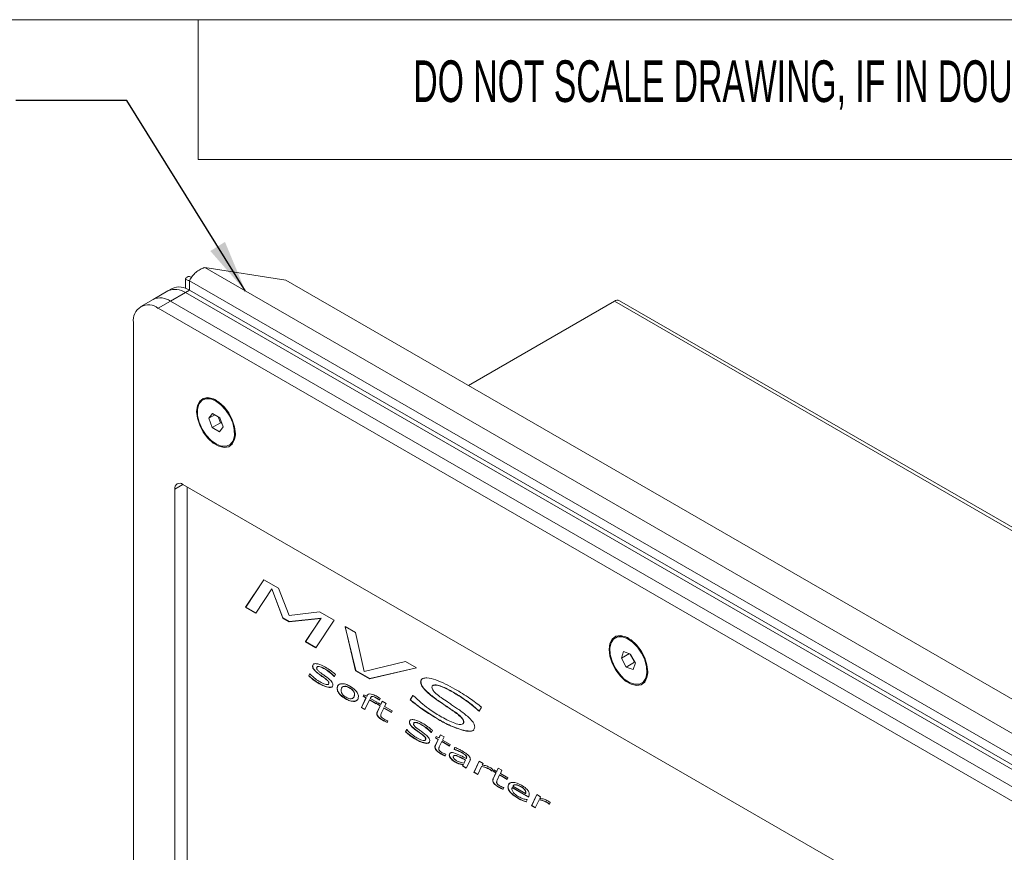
# Model space of a CAD drawing. Header units: millimetres. Extents: x 0 to 420, y 0 to 297.
# Tile 32 of 34: x 157 to 213, y 242 to 290. Entities that reach past the tile are written whole.
import ezdxf

# ---------------------------------------------------------------- set-up
doc = ezdxf.new("R2010")
doc.units = ezdxf.units.MM
doc.styles.add('SLDTEXTSTYLE1', font='TXT', dxfattribs={"width": 0.605})
doc.dimstyles.new('SLDDIMSTYLE3', dxfattribs={"dimtxt": 0.18, "dimasz": 3, "dimexe": 0, "dimexo": 0.0625, "dimgap": 0, "dimtad": 0, "dimtih": 1, "dimtoh": 1, "dimdec": 0, "dimrnd": 1e-09, "dimzin": 0, "dimdsep": 46, "dimtxsty": 'Standard', "dimsah": 1, "dimcen": 0.09, "dimadec": 0, "dimazin": 0, "dimtfac": 3, "dimtdec": 0, "dimtofl": 0, "dimtmove": 0, "dimatfit": 3, "dimfxl": 1, "dimfrac": 2, "dimtolj": 1, "dimtzin": 0, "dimarcsym": 0})

msp = doc.modelspace()

# ---------------------------------------------------------------- linework, layer by layer
at = {"color": 7, "linetype": 'Continuous', "lineweight": 0}
for p, q in [((413, 290), (7, 290)), ((167, 290), (167, 282)), ((253, 282), (167, 282))]:
    msp.add_line(p, q, dxfattribs=at)
at = {"color": 7, "linetype": 'Continuous', "lineweight": 15}
for p, q in [((167.376, 275.825), (244.976, 231.027)), ((172.012, 275.108), (167.376, 275.825)), ((166.283, 275.199), (166.283, 274.639)), ((166.612, 275.263), (166.507, 275.323)), ((165.507, 274.629), (165.271, 274.493)), ((244.76, 229.9), (166.507, 275.074)), ((243.733, 233.704), (172.012, 275.108)), ((165.271, 274.493), (164.423, 274.003)), ((166.271, 274.394), (165.423, 273.904)), ((166.507, 274.53), (166.271, 274.394)), ((243.582, 229.764), (166.271, 274.394)), ((243.817, 229.9), (166.507, 274.53)), ((164.423, 274.003), (163.716, 273.595)), ((165.423, 273.904), (164.716, 273.496)), ((242.026, 228.866), (164.716, 273.496)), ((242.733, 229.274), (165.423, 273.904)), ((182.442, 269.087), (190.784, 273.903)), ((255.697, 236.43), (190.784, 273.903)), ((255.997, 236.459), (191.084, 273.933)), ((163.302, 272.679), (163.302, 216.066)), ((167.313, 268.29), (167.266, 268.263)), ((167.82, 267.491), (167.607, 267.211)), ((167.953, 267.411), (167.607, 267.211)), ((168.229, 267.243), (167.82, 267.491)), ((167.607, 267.211), (167.803, 266.685)), ((168.274, 266.957), (167.803, 266.685)), ((168.15, 267.291), (168.274, 266.957)), ((168.424, 266.716), (168.229, 267.243)), ((168.274, 266.957), (168.352, 266.909)), ((167.803, 266.685), (168.211, 266.437)), ((168.211, 266.437), (168.424, 266.716)), ((168.766, 265.665), (168.813, 265.692)), ((240.612, 220.428), (166.13, 263.425)), ((165.659, 263.153), (165.659, 222.87)), ((166.366, 263.289), (166.366, 228.926)), ((169.712, 256.402), (170.754, 257.977)), ((169.723, 256.409), (170.76, 257.974)), ((170.754, 257.977), (171.584, 257.498)), ((171.2, 257.451), (170.284, 256.071)), ((171.212, 257.458), (171.2, 257.451)), ((171.834, 255.783), (171.2, 257.451)), ((171.846, 255.79), (171.212, 257.458)), ((171.584, 257.498), (172.191, 255.941)), ((169.723, 256.409), (169.712, 256.402)), ((170.284, 256.071), (169.712, 256.402)), ((170.291, 256.081), (169.723, 256.409)), ((172.191, 255.941), (173.941, 256.138)), ((173.941, 256.138), (174.768, 255.661)), ((171.846, 255.79), (171.834, 255.783)), ((172.191, 255.577), (171.834, 255.783)), ((172.202, 255.584), (171.846, 255.79)), ((174.017, 255.768), (172.191, 255.577)), ((172.202, 255.584), (172.191, 255.577)), ((174.029, 255.775), (172.202, 255.584)), ((173.125, 254.432), (174.017, 255.768)), ((173.137, 254.438), (174.029, 255.775)), ((174.768, 255.661), (173.725, 254.085)), ((174.029, 255.775), (174.017, 255.768)), ((175.392, 255.3), (175.993, 254.953)), ((175.989, 252.778), (175.392, 255.3)), ((176.001, 252.785), (175.408, 255.291)), ((175.993, 254.953), (176.491, 252.727)), ((173.137, 254.438), (173.125, 254.432)), ((173.725, 254.085), (173.125, 254.432)), ((173.731, 254.095), (173.137, 254.438)), ((190.883, 254.683), (190.836, 254.656)), ((191.314, 253.866), (191.186, 253.493)), ((191.714, 253.73), (191.314, 253.866)), ((176.491, 252.727), (178.851, 253.304)), ((178.851, 253.304), (179.474, 252.944)), ((191.641, 253.755), (191.186, 253.493)), ((191.186, 253.493), (191.457, 252.984)), ((191.929, 253.256), (191.457, 252.984)), ((191.667, 253.746), (191.929, 253.256)), ((191.986, 253.222), (191.714, 253.73)), ((191.929, 253.256), (191.976, 253.24)), ((173.543, 253.041), (173.531, 253.034)), ((174.239, 252.883), (174.227, 252.876)), ((176.001, 252.785), (175.989, 252.778)), ((176.789, 252.316), (175.989, 252.778)), ((176.801, 252.323), (176.001, 252.785)), ((179.474, 252.944), (176.789, 252.316)), ((179.469, 252.947), (176.801, 252.323)), ((191.457, 252.984), (191.857, 252.848)), ((191.857, 252.848), (191.986, 253.222)), ((173.316, 252.474), (173.371, 252.612)), ((173.328, 252.481), (173.316, 252.474)), ((173.328, 252.481), (173.378, 252.608)), ((173.371, 252.612), (173.387, 252.603)), ((173.919, 252.578), (173.908, 252.571)), ((174.292, 252.311), (174.28, 252.304)), ((174.788, 252.455), (174.776, 252.449)), ((174.792, 252.439), (174.776, 252.449)), ((174.797, 252.45), (174.788, 252.455)), ((174.844, 252.565), (174.792, 252.439)), ((176.801, 252.323), (176.789, 252.316)), ((179.724, 252.132), (179.712, 252.126)), ((173.932, 252.04), (173.92, 252.033)), ((174.474, 252.07), (174.462, 252.064)), ((174.506, 251.826), (174.494, 251.819)), ((174.951, 251.766), (174.939, 251.759)), ((175.304, 251.875), (175.293, 251.868)), ((175.652, 251.805), (175.64, 251.798)), ((181.578, 251.55), (181.566, 251.543)), ((192.336, 252.058), (192.383, 252.085)), ((175.433, 251.173), (175.422, 251.166)), ((175.941, 251.425), (175.93, 251.418)), ((175.967, 251.031), (175.955, 251.024)), ((176.073, 251.086), (176.013, 251.055)), ((176.323, 250.673), (176.583, 251.226)), ((176.335, 250.68), (176.595, 251.233)), ((176.431, 251.314), (176.474, 251.399)), ((176.443, 251.321), (176.431, 251.314)), ((176.583, 251.226), (176.431, 251.314)), ((176.443, 251.321), (176.481, 251.396)), ((176.595, 251.233), (176.443, 251.321)), ((176.474, 251.399), (176.627, 251.311)), ((176.791, 251.106), (176.531, 250.553)), ((176.595, 251.233), (176.583, 251.226)), ((176.627, 251.311), (176.636, 251.333)), ((176.638, 251.318), (176.627, 251.311)), ((176.648, 251.34), (176.636, 251.333)), ((176.638, 251.318), (176.648, 251.34)), ((176.803, 251.113), (176.791, 251.106)), ((177.177, 250.883), (176.791, 251.106)), ((177.182, 250.894), (176.803, 251.113)), ((176.839, 251.218), (176.828, 251.195)), ((176.828, 251.195), (177.219, 250.97)), ((177.168, 251.233), (177.157, 251.226)), ((177.354, 251.112), (177.342, 251.105)), ((177.353, 251.099), (177.342, 251.105)), ((177.398, 251.184), (177.353, 251.099)), ((177.359, 251.109), (177.354, 251.112)), ((177.433, 250.846), (177.52, 251.03)), ((177.444, 250.853), (177.527, 251.026)), ((177.52, 251.03), (177.733, 250.907)), ((179.116, 251.103), (179.261, 251.358)), ((179.128, 251.11), (179.116, 251.103)), ((179.128, 251.11), (179.267, 251.354)), ((179.261, 251.358), (179.304, 251.333)), ((180.719, 251.067), (180.708, 251.061)), ((176.335, 250.68), (176.323, 250.673)), ((176.531, 250.553), (176.323, 250.673)), ((176.536, 250.564), (176.335, 250.68)), ((177.219, 250.97), (177.177, 250.883)), ((177.226, 250.411), (177.391, 250.76)), ((177.238, 250.418), (177.226, 250.411)), ((177.238, 250.418), (177.403, 250.766)), ((177.24, 250.847), (177.28, 250.934)), ((177.251, 250.854), (177.24, 250.847)), ((177.391, 250.76), (177.24, 250.847)), ((177.251, 250.854), (177.287, 250.93)), ((177.403, 250.766), (177.251, 250.854)), ((177.28, 250.934), (177.433, 250.846)), ((177.403, 250.766), (177.391, 250.76)), ((177.444, 250.853), (177.433, 250.846)), ((177.604, 250.637), (177.462, 250.334)), ((177.616, 250.644), (177.604, 250.637)), ((178.04, 250.385), (177.604, 250.637)), ((178.044, 250.396), (177.616, 250.644)), ((177.733, 250.907), (177.645, 250.723)), ((177.645, 250.723), (178.078, 250.474)), ((178.078, 250.474), (178.04, 250.385)), ((183.03, 250.491), (183.018, 250.484)), ((183.061, 250.46), (183.018, 250.484)), ((183.067, 250.47), (183.03, 250.491)), ((183.197, 250.691), (183.061, 250.46)), ((177.218, 250.329), (177.207, 250.322)), ((177.547, 249.953), (177.535, 249.946)), ((177.839, 249.909), (177.799, 249.817)), ((177.828, 249.915), (177.839, 249.909)), ((180.741, 249.993), (180.73, 249.986)), ((181.702, 250.396), (181.69, 250.389)), ((178.854, 249.278), (178.908, 249.415)), ((178.865, 249.284), (178.916, 249.411)), ((178.908, 249.415), (178.924, 249.406)), ((179.08, 249.844), (179.068, 249.837)), ((179.457, 249.381), (179.445, 249.374)), ((179.776, 249.686), (179.764, 249.679)), ((180.381, 249.368), (180.329, 249.243)), ((182.183, 249.847), (182.171, 249.841)), ((182.276, 249.341), (182.265, 249.334)), ((178.865, 249.284), (178.854, 249.278)), ((179.469, 248.843), (179.457, 248.837)), ((179.829, 249.114), (179.817, 249.108)), ((180.011, 248.874), (179.999, 248.867)), ((180.325, 249.259), (180.313, 249.252)), ((180.329, 249.243), (180.313, 249.252)), ((180.334, 249.254), (180.325, 249.259)), ((180.544, 248.496), (180.709, 248.844)), ((180.556, 248.503), (180.721, 248.851)), ((180.557, 248.932), (180.598, 249.019)), ((180.569, 248.939), (180.557, 248.932)), ((180.709, 248.844), (180.557, 248.932)), ((180.569, 248.939), (180.605, 249.015)), ((180.721, 248.851), (180.569, 248.939)), ((180.598, 249.019), (180.75, 248.931)), ((180.721, 248.851), (180.709, 248.844)), ((180.75, 248.931), (180.838, 249.115)), ((180.762, 248.938), (180.75, 248.931)), ((180.762, 248.938), (180.844, 249.111)), ((180.838, 249.115), (181.05, 248.992)), ((180.934, 248.728), (180.922, 248.722)), ((181.362, 248.481), (180.934, 248.728)), ((181.05, 248.992), (180.963, 248.808)), ((180.963, 248.808), (181.396, 248.558)), ((180.043, 248.629), (180.032, 248.622)), ((180.536, 248.414), (180.524, 248.407)), ((180.556, 248.503), (180.544, 248.496)), ((180.922, 248.722), (180.78, 248.418)), ((181.357, 248.47), (180.922, 248.722)), ((181.396, 248.558), (181.357, 248.47)), ((181.622, 248.276), (181.664, 248.392)), ((181.634, 248.283), (181.622, 248.276)), ((181.633, 248.269), (181.622, 248.276)), ((181.645, 248.276), (181.633, 248.269)), ((181.634, 248.283), (181.675, 248.398)), ((181.645, 248.276), (181.634, 248.283)), ((180.865, 248.038), (180.853, 248.031)), ((181.157, 247.993), (181.117, 247.901)), ((181.145, 248), (181.157, 247.993)), ((181.36, 247.958), (181.348, 247.951)), ((181.767, 247.918), (181.755, 247.911)), ((182.059, 248.106), (182.047, 248.1)), ((182.188, 247.496), (182.27, 247.668)), ((182.2, 247.503), (182.282, 247.675)), ((182.264, 247.965), (182.252, 247.958)), ((182.282, 247.675), (182.27, 247.668)), ((182.323, 247.761), (182.311, 247.754)), ((182.535, 247.645), (182.321, 247.211)), ((182.345, 247.825), (182.333, 247.818)), ((182.756, 246.96), (183.059, 247.598)), ((183.059, 247.598), (183.277, 247.472)), ((181.689, 247.562), (181.677, 247.555)), ((181.974, 247.443), (181.962, 247.436)), ((182.11, 247.332), (182.147, 247.409)), ((182.122, 247.339), (182.11, 247.332)), ((182.321, 247.211), (182.11, 247.332)), ((182.122, 247.339), (182.159, 247.416)), ((182.327, 247.221), (182.122, 247.339)), ((182.159, 247.416), (182.147, 247.409)), ((182.2, 247.503), (182.188, 247.496)), ((182.768, 246.967), (183.066, 247.594)), ((183.192, 247.294), (182.973, 246.834)), ((183.204, 247.301), (183.192, 247.294)), ((183.277, 247.472), (183.23, 247.375)), ((183.608, 247.171), (183.596, 247.164)), ((183.783, 247.056), (183.771, 247.049)), ((183.782, 247.043), (183.771, 247.049)), ((183.83, 247.144), (183.782, 247.043)), ((183.787, 247.053), (183.783, 247.056)), ((183.863, 247.024), (183.904, 247.11)), ((183.875, 247.03), (183.911, 247.106)), ((183.904, 247.11), (184.056, 247.022)), ((184.056, 247.022), (184.143, 247.206)), ((184.068, 247.029), (184.15, 247.202)), ((184.143, 247.206), (184.356, 247.083)), ((184.356, 247.083), (184.269, 246.9)), ((182.768, 246.967), (182.756, 246.96)), ((182.973, 246.834), (182.756, 246.96)), ((182.979, 246.845), (182.768, 246.967)), ((183.842, 246.505), (183.83, 246.499)), ((183.85, 246.587), (184.015, 246.936)), ((183.861, 246.594), (183.85, 246.587)), ((183.861, 246.594), (184.027, 246.943)), ((183.875, 247.03), (183.863, 247.024)), ((184.015, 246.936), (183.863, 247.024)), ((184.027, 246.943), (183.875, 247.03)), ((184.027, 246.943), (184.015, 246.936)), ((184.068, 247.029), (184.056, 247.022)), ((184.228, 246.813), (184.085, 246.51)), ((184.239, 246.82), (184.228, 246.813)), ((184.663, 246.562), (184.228, 246.813)), ((184.668, 246.573), (184.239, 246.82)), ((184.269, 246.9), (184.701, 246.65)), ((184.701, 246.65), (184.663, 246.562)), ((184.171, 246.129), (184.159, 246.122)), ((184.463, 246.085), (184.423, 245.993)), ((184.451, 246.091), (184.463, 246.085)), ((184.713, 246.133), (184.701, 246.126)), ((184.953, 246.091), (184.941, 246.084)), ((185.878, 245.544), (184.941, 246.084)), ((185.889, 245.55), (184.953, 246.091)), ((184.972, 246.177), (185.705, 245.753)), ((185.445, 246.152), (185.433, 246.145)), ((185.281, 245.488), (185.269, 245.481)), ((185.544, 245.359), (185.532, 245.352)), ((185.717, 245.76), (185.705, 245.753)), ((185.728, 245.822), (185.716, 245.815)), ((185.799, 245.396), (185.752, 245.272)), ((185.787, 245.403), (185.799, 245.396)), ((186.05, 245.058), (186.353, 245.696)), ((186.062, 245.065), (186.36, 245.693)), ((186.486, 245.393), (186.267, 244.933)), ((186.353, 245.696), (186.571, 245.571)), ((186.498, 245.4), (186.486, 245.393)), ((186.571, 245.571), (186.524, 245.473)), ((186.062, 245.065), (186.05, 245.058)), ((186.267, 244.933), (186.05, 245.058)), ((186.272, 244.943), (186.062, 245.065)), ((186.902, 245.269), (186.89, 245.262)), ((187.077, 245.154), (187.065, 245.147)), ((187.076, 245.141), (187.065, 245.147)), ((187.124, 245.243), (187.076, 245.141)), ((187.081, 245.152), (187.077, 245.154))]:
    msp.add_line(p, q, dxfattribs=at)
at = {"color": 8, "linetype": 'Continuous', "lineweight": 15}
for p, q in [((166.507, 275.074), (166.507, 274.53)), ((166.13, 263.425), (165.659, 263.153))]:
    msp.add_line(p, q, dxfattribs=at)
at = {"color": 7, "linetype": 'Continuous', "lineweight": 15, "flags": 128}
for points in [[(169.123, 266.324), (169.079, 266.711), (168.948, 267.117), (168.741, 267.512), (168.476, 267.862), (168.173, 268.139), (167.858, 268.321), (167.555, 268.393), (167.29, 268.349), (167.084, 268.193), (166.953, 267.938), (166.908, 267.603), (166.953, 267.217), (167.084, 266.81), (167.29, 266.416), (167.555, 266.066), (167.858, 265.789), (168.173, 265.607), (168.476, 265.535), (168.741, 265.578), (168.948, 265.734), (169.079, 265.99), (169.123, 266.324)], [(168.569, 267.69), (168.291, 267.987), (167.992, 268.202), (167.694, 268.317), (167.422, 268.322), (167.199, 268.217), (167.041, 268.01), (166.963, 267.719), (166.969, 267.366), (167.061, 266.981), (167.23, 266.595), (167.462, 266.238), (167.74, 265.94), (168.039, 265.726), (168.337, 265.611), (168.609, 265.606), (168.833, 265.711), (168.99, 265.918), (169.069, 266.209), (169.062, 266.561), (168.97, 266.947), (168.801, 267.333), (168.569, 267.69)], [(192.694, 252.718), (192.649, 253.104), (192.518, 253.511), (192.311, 253.905), (192.046, 254.255), (191.743, 254.532), (191.428, 254.714), (191.126, 254.786), (190.86, 254.743), (190.654, 254.587), (190.523, 254.331), (190.478, 253.997), (190.523, 253.61), (190.654, 253.203), (190.86, 252.809), (191.126, 252.459), (191.428, 252.182), (191.743, 252), (192.046, 251.928), (192.311, 251.971), (192.518, 252.127), (192.649, 252.383), (192.694, 252.718)], [(190.547, 253.709), (190.649, 253.322), (190.828, 252.938), (191.068, 252.588), (191.349, 252.3), (191.65, 252.097), (191.946, 251.997), (192.212, 252.007), (192.428, 252.126), (192.576, 252.345), (192.643, 252.646), (192.625, 253.005), (192.522, 253.392), (192.344, 253.776), (192.104, 254.126), (191.822, 254.414), (191.522, 254.617), (191.226, 254.717), (190.959, 254.707), (190.744, 254.588), (190.596, 254.369), (190.529, 254.068), (190.547, 253.709)]]:
    msp.add_lwpolyline(points, dxfattribs=at)
at = {"color": 7, "linetype": 'Continuous', "lineweight": 15}
for centre, radius, start, end in [((165.921, 273.712), 1.006, 54.3824, 114.3071), ((164.837, 273.086), 1.006, 54.3824, 114.3071), ((165.686, 273.576), 1.006, 54.3824, 114.3071), ((164.164, 272.819), 0.873, 50.7967, 189.214), ((190.96, 273.658), 0.302, 65.6929, 125.6176), ((167.618, 267.572), 0.78, 57.3213, 113.0529), ((168.379, 266.299), 0.746, 305.5466, 4.0684), ((165.946, 263.2), 0.291, 50.7967, 189.214), ((191.19, 253.981), 0.766, 56.7758, 113.5983), ((191.936, 252.699), 0.759, 306.0909, 3.5242)]:
    msp.add_arc(centre, radius, start, end, dxfattribs=at)
for points, knots in [([(166.507, 275.074), (166.519, 275.101), (166.543, 275.155), (166.598, 275.247), (166.671, 275.348), (166.762, 275.452), (166.868, 275.552), (166.985, 275.642), (167.111, 275.722), (167.221, 275.774), (167.31, 275.806), (167.354, 275.819), (167.376, 275.825)], [0, 0, 0, 0, 0.098094, 0.19829, 0.311682, 0.428362, 0.541768, 0.658463, 0.771869, 0.888564, 0.944096, 1, 1, 1, 1]), ([(166.507, 275.323), (166.456, 275.313), (166.346, 275.29), (166.271, 275.222), (166.29, 275.147), (166.386, 275.095), (166.477, 275.079), (166.507, 275.074)], [0, 0, 0, 0, 0.198375, 0.428336, 0.658325, 0.888314, 1, 1, 1, 1]), ([(173.531, 253.034), (173.538, 253.071), (173.553, 253.146), (173.67, 253.188), (173.905, 253.166), (174.123, 253.052), (174.269, 252.975)], [0, 0, 0, 0, 0.123684, 0.248649, 0.499059, 1, 1, 1, 1]), ([(173.908, 252.571), (173.83, 252.63), (173.715, 252.718), (173.592, 252.861), (173.539, 252.962), (173.534, 253.01), (173.531, 253.034)], [0, 0, 0, 0, 0.500782, 0.750623, 0.875528, 1, 1, 1, 1]), ([(173.543, 253.041), (173.549, 253.079), (173.561, 253.147), (173.613, 253.163), (173.635, 253.17)], [0, 0, 0, 0, 0.566824, 1, 1, 1, 1]), ([(173.919, 252.578), (173.842, 252.637), (173.727, 252.725), (173.604, 252.868), (173.551, 252.968), (173.545, 253.017), (173.543, 253.041)], [0, 0, 0, 0, 0.500782, 0.750623, 0.875528, 1, 1, 1, 1]), ([(174.227, 252.876), (174.138, 252.923), (174.005, 252.995), (173.861, 253.017), (173.785, 253), (173.775, 252.955), (173.77, 252.933)], [0, 0, 0, 0, 0.50119, 0.751608, 0.876642, 1, 1, 1, 1]), ([(173.77, 252.933), (173.771, 252.92), (173.774, 252.894), (173.8, 252.838), (173.866, 252.755), (173.93, 252.706), (173.973, 252.674)], [0, 0, 0, 0, 0.124695, 0.249688, 0.498986, 1, 1, 1, 1]), ([(174.239, 252.883), (174.15, 252.93), (174.017, 253.002), (173.873, 253.024), (173.797, 253.007), (173.787, 252.962), (173.781, 252.94)], [0, 0, 0, 0, 0.50119, 0.751608, 0.876642, 1, 1, 1, 1]), ([(173.973, 252.674), (174.018, 252.642), (174.092, 252.588), (174.196, 252.515), (174.283, 252.452), (174.341, 252.409), (174.37, 252.388)], [0, 0, 0, 0, 0.339999, 0.560001, 0.780002, 1, 1, 1, 1]), ([(174.776, 252.449), (174.676, 252.543), (174.497, 252.712), (174.31, 252.826), (174.227, 252.876)], [0, 0, 0, 0, 0.559388, 1, 1, 1, 1]), ([(174.788, 252.455), (174.688, 252.55), (174.509, 252.718), (174.321, 252.832), (174.239, 252.883)], [0, 0, 0, 0, 0.559388, 1, 1, 1, 1]), ([(174.269, 252.975), (174.378, 252.909), (174.571, 252.791), (174.76, 252.634), (174.844, 252.565)], [0, 0, 0, 0, 0.5599465, 1, 1, 1, 1]), ([(173.92, 252.033), (173.805, 252.103), (173.601, 252.228), (173.403, 252.399), (173.316, 252.474)], [0, 0, 0, 0, 0.55996, 1, 1, 1, 1]), ([(173.932, 252.04), (173.817, 252.11), (173.613, 252.235), (173.415, 252.406), (173.328, 252.481)], [0, 0, 0, 0, 0.55996, 1, 1, 1, 1]), ([(173.387, 252.603), (173.49, 252.498), (173.676, 252.311), (173.874, 252.188), (173.961, 252.134)], [0, 0, 0, 0, 0.5592197, 1, 1, 1, 1]), ([(174.28, 252.304), (174.21, 252.354), (174.086, 252.443), (173.962, 252.532), (173.908, 252.571)], [0, 0, 0, 0, 0.559975, 1, 1, 1, 1]), ([(174.292, 252.311), (174.222, 252.361), (174.098, 252.45), (173.974, 252.539), (173.919, 252.578)], [0, 0, 0, 0, 0.559975, 1, 1, 1, 1]), ([(173.961, 252.134), (174.058, 252.08), (174.203, 252.001), (174.362, 251.973), (174.445, 251.991), (174.456, 252.039), (174.462, 252.064)], [0, 0, 0, 0, 0.501372, 0.75168, 0.87671, 1, 1, 1, 1]), ([(174.462, 252.064), (174.461, 252.076), (174.459, 252.099), (174.436, 252.151), (174.376, 252.227), (174.318, 252.274), (174.28, 252.304)], [0, 0, 0, 0, 0.124895, 0.249832, 0.499467, 1, 1, 1, 1]), ([(174.474, 252.07), (174.472, 252.082), (174.47, 252.106), (174.447, 252.158), (174.388, 252.234), (174.33, 252.28), (174.292, 252.311)], [0, 0, 0, 0, 0.124895, 0.249832, 0.499467, 1, 1, 1, 1]), ([(174.37, 252.388), (174.439, 252.334), (174.541, 252.253), (174.65, 252.122), (174.694, 252.031), (174.698, 251.989), (174.7, 251.967)], [0, 0, 0, 0, 0.5008435, 0.7504999, 0.8753498, 1, 1, 1, 1]), ([(179.712, 252.126), (179.72, 252.174), (179.735, 252.27), (179.862, 252.357), (180.142, 252.375), (180.761, 252.221), (181.308, 251.926), (181.673, 251.729)], [0, 0, 0, 0, 0.062049, 0.12443, 0.249307, 0.499501, 1, 1, 1, 1]), ([(180.708, 251.061), (180.516, 251.197), (180.228, 251.403), (179.915, 251.715), (179.748, 251.94), (179.724, 252.064), (179.712, 252.126)], [0, 0, 0, 0, 0.501401, 0.751812, 0.876804, 1, 1, 1, 1]), ([(179.724, 252.132), (179.732, 252.179), (179.748, 252.274), (179.809, 252.332), (179.852, 252.337), (179.856, 252.337)], [0, 0, 0, 0, 0.476323, 0.95519, 1, 1, 1, 1]), ([(180.719, 251.067), (180.528, 251.204), (180.24, 251.409), (179.926, 251.721), (179.76, 251.947), (179.736, 252.071), (179.724, 252.132)], [0, 0, 0, 0, 0.501401, 0.751812, 0.876804, 1, 1, 1, 1]), ([(174.494, 251.819), (174.39, 251.839), (174.203, 251.874), (174.006, 251.985), (173.92, 252.033)], [0, 0, 0, 0, 0.559349, 1, 1, 1, 1]), ([(174.506, 251.826), (174.402, 251.846), (174.215, 251.881), (174.018, 251.991), (173.932, 252.04)], [0, 0, 0, 0, 0.559349, 1, 1, 1, 1]), ([(174.405, 251.991), (174.421, 251.994), (174.459, 252.001), (174.468, 252.046), (174.474, 252.07)], [0, 0, 0, 0, 0.448723, 1, 1, 1, 1]), ([(174.7, 251.967), (174.694, 251.936), (174.682, 251.874), (174.605, 251.824), (174.536, 251.821), (174.494, 251.819)], [0, 0, 0, 0, 0.278318, 0.558981, 1, 1, 1, 1]), ([(174.668, 251.875), (174.655, 251.863), (174.613, 251.825), (174.55, 251.825), (174.506, 251.826)], [0, 0, 0, 0, 0.305072, 1, 1, 1, 1]), ([(174.939, 251.759), (174.943, 251.801), (174.951, 251.885), (175.018, 251.987), (175.095, 252.015), (175.141, 252.031)], [0, 0, 0, 0, 0.279913, 0.560181, 1, 1, 1, 1]), ([(175.422, 251.166), (175.318, 251.232), (175.163, 251.33), (175.003, 251.531), (174.946, 251.666), (174.941, 251.728), (174.939, 251.759)], [0, 0, 0, 0, 0.500232, 0.749659, 0.874771, 1, 1, 1, 1]), ([(174.951, 251.766), (174.955, 251.808), (174.963, 251.891), (175.018, 251.979), (175.076, 252.002), (175.105, 252.013)], [0, 0, 0, 0, 0.335151, 0.670727, 1, 1, 1, 1]), ([(175.433, 251.173), (175.33, 251.238), (175.175, 251.336), (175.015, 251.537), (174.958, 251.673), (174.953, 251.735), (174.951, 251.766)], [0, 0, 0, 0, 0.500232, 0.749659, 0.874771, 1, 1, 1, 1]), ([(175.141, 252.031), (175.236, 252.032), (175.404, 252.032), (175.592, 251.932), (175.675, 251.888)], [0, 0, 0, 0, 0.5590111, 1, 1, 1, 1]), ([(175.293, 251.868), (175.253, 251.843), (175.182, 251.798), (175.171, 251.687), (175.166, 251.638)], [0, 0, 0, 0, 0.559377, 1, 1, 1, 1]), ([(175.166, 251.638), (175.167, 251.619), (175.169, 251.581), (175.191, 251.517), (175.225, 251.456), (175.309, 251.351), (175.391, 251.298), (175.457, 251.256)], [0, 0, 0, 0, 0.12534, 0.250514, 0.375741, 0.501177, 1, 1, 1, 1]), ([(175.64, 251.798), (175.569, 251.834), (175.443, 251.897), (175.339, 251.877), (175.293, 251.868)], [0, 0, 0, 0, 0.5599453, 1, 1, 1, 1]), ([(175.652, 251.805), (175.581, 251.84), (175.455, 251.904), (175.351, 251.884), (175.304, 251.875)], [0, 0, 0, 0, 0.5599453, 1, 1, 1, 1]), ([(175.93, 251.418), (175.929, 251.437), (175.927, 251.476), (175.906, 251.54), (175.871, 251.6), (175.787, 251.704), (175.705, 251.756), (175.64, 251.798)], [0, 0, 0, 0, 0.125333, 0.250485, 0.375703, 0.501149, 1, 1, 1, 1]), ([(175.941, 251.425), (175.94, 251.444), (175.938, 251.483), (175.917, 251.546), (175.883, 251.606), (175.799, 251.711), (175.717, 251.763), (175.652, 251.805)], [0, 0, 0, 0, 0.125333, 0.250485, 0.375703, 0.501149, 1, 1, 1, 1]), ([(175.675, 251.888), (175.778, 251.823), (175.933, 251.724), (176.094, 251.525), (176.15, 251.389), (176.154, 251.328), (176.156, 251.297)], [0, 0, 0, 0, 0.500262, 0.749636, 0.874742, 1, 1, 1, 1]), ([(181.566, 251.543), (181.344, 251.665), (181.011, 251.847), (180.63, 251.957), (180.456, 251.958), (180.373, 251.915), (180.362, 251.857), (180.357, 251.828)], [0, 0, 0, 0, 0.500493, 0.750634, 0.875578, 0.937999, 1, 1, 1, 1]), ([(180.357, 251.828), (180.363, 251.795), (180.374, 251.727), (180.459, 251.599), (180.631, 251.421), (180.789, 251.309), (180.894, 251.235)], [0, 0, 0, 0, 0.123524, 0.248516, 0.498436, 1, 1, 1, 1]), ([(181.578, 251.55), (181.355, 251.672), (181.02, 251.857), (180.646, 251.96), (180.466, 251.971), (180.414, 251.929), (180.398, 251.916)], [0, 0, 0, 0, 0.537183, 0.80566, 0.939763, 1, 1, 1, 1]), ([(183.018, 250.484), (182.886, 250.603), (182.621, 250.839), (182.135, 251.195), (181.782, 251.411), (181.566, 251.543)], [0, 0, 0, 0, 0.279845, 0.559949, 1, 1, 1, 1]), ([(183.03, 250.491), (182.898, 250.609), (182.633, 250.846), (182.146, 251.202), (181.794, 251.418), (181.578, 251.55)], [0, 0, 0, 0, 0.279845, 0.559949, 1, 1, 1, 1]), ([(181.673, 251.729), (181.959, 251.557), (182.471, 251.25), (182.975, 250.862), (183.197, 250.691)], [0, 0, 0, 0, 0.559969, 1, 1, 1, 1]), ([(175.955, 251.024), (175.861, 251.022), (175.693, 251.019), (175.505, 251.121), (175.422, 251.166)], [0, 0, 0, 0, 0.559002, 1, 1, 1, 1]), ([(175.967, 251.031), (175.873, 251.029), (175.705, 251.026), (175.516, 251.128), (175.433, 251.173)], [0, 0, 0, 0, 0.559002, 1, 1, 1, 1]), ([(175.457, 251.256), (175.527, 251.221), (175.653, 251.157), (175.758, 251.177), (175.804, 251.186)], [0, 0, 0, 0, 0.560164, 1, 1, 1, 1]), ([(175.804, 251.186), (175.844, 251.212), (175.914, 251.258), (175.925, 251.369), (175.93, 251.418)], [0, 0, 0, 0, 0.559306, 1, 1, 1, 1]), ([(175.816, 251.193), (175.855, 251.219), (175.926, 251.265), (175.937, 251.376), (175.941, 251.425)], [0, 0, 0, 0, 0.559306, 1, 1, 1, 1]), ([(176.156, 251.297), (176.153, 251.255), (176.145, 251.171), (176.078, 251.069), (176.002, 251.041), (175.955, 251.024)], [0, 0, 0, 0, 0.279984, 0.56034, 1, 1, 1, 1]), ([(176.636, 251.333), (176.667, 251.374), (176.727, 251.457), (176.923, 251.454), (177.074, 251.378), (177.166, 251.331)], [0, 0, 0, 0, 0.2788887, 0.5591019, 1, 1, 1, 1]), ([(176.648, 251.34), (176.674, 251.389), (176.702, 251.441), (176.755, 251.443), (176.757, 251.443)], [0, 0, 0, 0, 0.9621768, 1, 1, 1, 1]), ([(177.157, 251.226), (177.083, 251.265), (176.98, 251.32), (176.879, 251.281), (176.852, 251.239), (176.839, 251.218)], [0, 0, 0, 0, 0.558455, 0.779005, 1, 1, 1, 1]), ([(177.168, 251.233), (177.095, 251.271), (176.994, 251.324), (176.906, 251.297), (176.888, 251.273), (176.885, 251.269)], [0, 0, 0, 0, 0.674661, 0.941104, 1, 1, 1, 1]), ([(177.342, 251.105), (177.307, 251.129), (177.246, 251.172), (177.184, 251.209), (177.157, 251.226)], [0, 0, 0, 0, 0.560008, 1, 1, 1, 1]), ([(177.166, 251.331), (177.209, 251.305), (177.287, 251.259), (177.364, 251.207), (177.398, 251.184)], [0, 0, 0, 0, 0.559983, 1, 1, 1, 1]), ([(177.354, 251.112), (177.319, 251.136), (177.258, 251.179), (177.196, 251.216), (177.168, 251.233)], [0, 0, 0, 0, 0.560008, 1, 1, 1, 1]), ([(180.73, 249.986), (180.426, 250.169), (179.883, 250.495), (179.35, 250.917), (179.116, 251.103)], [0, 0, 0, 0, 0.559982, 1, 1, 1, 1]), ([(180.741, 249.993), (180.438, 250.176), (179.895, 250.502), (179.362, 250.924), (179.128, 251.11)], [0, 0, 0, 0, 0.559982, 1, 1, 1, 1]), ([(179.304, 251.333), (179.585, 251.081), (180.087, 250.63), (180.607, 250.313), (180.836, 250.173)], [0, 0, 0, 0, 0.559502, 1, 1, 1, 1]), ([(181.69, 250.389), (181.507, 250.515), (181.179, 250.739), (180.852, 250.962), (180.708, 251.061)], [0, 0, 0, 0, 0.559985, 1, 1, 1, 1]), ([(181.702, 250.396), (181.519, 250.522), (181.191, 250.746), (180.863, 250.969), (180.719, 251.067)], [0, 0, 0, 0, 0.559985, 1, 1, 1, 1]), ([(180.894, 251.235), (181.013, 251.153), (181.209, 251.019), (181.482, 250.834), (181.713, 250.676), (181.867, 250.569), (181.943, 250.515)], [0, 0, 0, 0, 0.34, 0.560001, 0.780002, 1, 1, 1, 1]), ([(177.218, 250.329), (177.22, 250.347), (177.223, 250.38), (177.233, 250.406), (177.238, 250.418)], [0, 0, 0, 0, 0.5593801, 1, 1, 1, 1]), ([(181.943, 250.515), (182.113, 250.389), (182.367, 250.202), (182.645, 249.921), (182.788, 249.715), (182.806, 249.606), (182.815, 249.552)], [0, 0, 0, 0, 0.501418, 0.751701, 0.876559, 1, 1, 1, 1]), ([(177.207, 250.322), (177.208, 250.341), (177.211, 250.373), (177.222, 250.399), (177.226, 250.411)], [0, 0, 0, 0, 0.5593801, 1, 1, 1, 1]), ([(177.535, 249.946), (177.468, 249.988), (177.366, 250.05), (177.253, 250.171), (177.211, 250.261), (177.208, 250.302), (177.207, 250.322)], [0, 0, 0, 0, 0.50105, 0.750204, 0.875024, 1, 1, 1, 1]), ([(177.547, 249.953), (177.479, 249.995), (177.378, 250.057), (177.265, 250.178), (177.223, 250.267), (177.22, 250.309), (177.218, 250.329)], [0, 0, 0, 0, 0.50105, 0.750204, 0.875024, 1, 1, 1, 1]), ([(177.462, 250.334), (177.454, 250.316), (177.439, 250.283), (177.434, 250.242), (177.432, 250.224)], [0, 0, 0, 0, 0.560315, 1, 1, 1, 1]), ([(177.432, 250.224), (177.433, 250.211), (177.434, 250.187), (177.452, 250.146), (177.478, 250.111), (177.537, 250.057), (177.589, 250.026), (177.63, 250.002)], [0, 0, 0, 0, 0.124826, 0.24927, 0.37413, 0.499371, 1, 1, 1, 1]), ([(177.799, 249.817), (177.75, 249.838), (177.662, 249.876), (177.574, 249.925), (177.535, 249.946)], [0, 0, 0, 0, 0.560012, 1, 1, 1, 1]), ([(177.811, 249.823), (177.762, 249.845), (177.674, 249.883), (177.586, 249.932), (177.547, 249.953)], [0, 0, 0, 0, 0.560012, 1, 1, 1, 1]), ([(177.63, 250.002), (177.667, 249.983), (177.733, 249.949), (177.799, 249.926), (177.828, 249.915)], [0, 0, 0, 0, 0.559843, 1, 1, 1, 1]), ([(179.068, 249.837), (179.076, 249.874), (179.09, 249.95), (179.208, 249.991), (179.442, 249.969), (179.661, 249.855), (179.807, 249.779)], [0, 0, 0, 0, 0.123684, 0.248649, 0.499059, 1, 1, 1, 1]), ([(179.08, 249.844), (179.087, 249.882), (179.099, 249.95), (179.15, 249.966), (179.172, 249.973)], [0, 0, 0, 0, 0.566824, 1, 1, 1, 1]), ([(182.265, 249.334), (181.982, 249.416), (181.478, 249.563), (180.958, 249.857), (180.73, 249.986)], [0, 0, 0, 0, 0.559584, 1, 1, 1, 1]), ([(182.276, 249.341), (181.994, 249.423), (181.489, 249.569), (180.97, 249.864), (180.741, 249.993)], [0, 0, 0, 0, 0.559584, 1, 1, 1, 1]), ([(180.836, 250.173), (181.081, 250.037), (181.447, 249.834), (181.868, 249.702), (182.06, 249.7), (182.154, 249.745), (182.165, 249.809), (182.171, 249.841)], [0, 0, 0, 0, 0.500645, 0.750764, 0.875675, 0.93806, 1, 1, 1, 1]), ([(182.171, 249.841), (182.167, 249.871), (182.158, 249.931), (182.082, 250.049), (181.927, 250.213), (181.785, 250.319), (181.69, 250.389)], [0, 0, 0, 0, 0.123845, 0.248775, 0.498918, 1, 1, 1, 1]), ([(182.183, 249.847), (182.178, 249.878), (182.169, 249.938), (182.093, 250.056), (181.939, 250.22), (181.797, 250.326), (181.702, 250.396)], [0, 0, 0, 0, 0.123845, 0.248775, 0.498918, 1, 1, 1, 1]), ([(178.924, 249.406), (179.028, 249.301), (179.214, 249.114), (179.411, 248.991), (179.499, 248.937)], [0, 0, 0, 0, 0.55922, 1, 1, 1, 1]), ([(179.445, 249.374), (179.368, 249.433), (179.252, 249.521), (179.13, 249.665), (179.076, 249.765), (179.071, 249.813), (179.068, 249.837)], [0, 0, 0, 0, 0.500782, 0.750623, 0.875528, 1, 1, 1, 1]), ([(179.457, 249.381), (179.38, 249.44), (179.264, 249.528), (179.142, 249.671), (179.088, 249.772), (179.083, 249.82), (179.08, 249.844)], [0, 0, 0, 0, 0.500782, 0.750623, 0.875528, 1, 1, 1, 1]), ([(179.764, 249.679), (179.676, 249.727), (179.543, 249.798), (179.398, 249.82), (179.323, 249.803), (179.312, 249.759), (179.307, 249.737)], [0, 0, 0, 0, 0.50119, 0.751608, 0.876642, 1, 1, 1, 1]), ([(179.307, 249.737), (179.308, 249.723), (179.311, 249.697), (179.338, 249.641), (179.404, 249.558), (179.468, 249.51), (179.51, 249.478)], [0, 0, 0, 0, 0.124695, 0.249688, 0.498986, 1, 1, 1, 1]), ([(179.776, 249.686), (179.687, 249.734), (179.554, 249.805), (179.41, 249.827), (179.334, 249.81), (179.324, 249.766), (179.319, 249.743)], [0, 0, 0, 0, 0.50119, 0.751608, 0.876642, 1, 1, 1, 1]), ([(179.817, 249.108), (179.748, 249.158), (179.624, 249.247), (179.5, 249.335), (179.445, 249.374)], [0, 0, 0, 0, 0.559975, 1, 1, 1, 1]), ([(179.829, 249.114), (179.76, 249.164), (179.636, 249.253), (179.511, 249.342), (179.457, 249.381)], [0, 0, 0, 0, 0.559975, 1, 1, 1, 1]), ([(179.51, 249.478), (179.555, 249.445), (179.63, 249.392), (179.733, 249.318), (179.821, 249.256), (179.879, 249.213), (179.908, 249.191)], [0, 0, 0, 0, 0.339999, 0.560001, 0.780002, 1, 1, 1, 1]), ([(180.313, 249.252), (180.213, 249.346), (180.034, 249.515), (179.847, 249.629), (179.764, 249.679)], [0, 0, 0, 0, 0.559388, 1, 1, 1, 1]), ([(180.325, 249.259), (180.225, 249.353), (180.046, 249.522), (179.859, 249.636), (179.776, 249.686)], [0, 0, 0, 0, 0.559388, 1, 1, 1, 1]), ([(179.807, 249.779), (179.915, 249.712), (180.109, 249.594), (180.298, 249.437), (180.381, 249.368)], [0, 0, 0, 0, 0.559946, 1, 1, 1, 1]), ([(182.093, 249.722), (182.094, 249.722), (182.121, 249.723), (182.164, 249.754), (182.177, 249.817), (182.183, 249.847)], [0, 0, 0, 0, 0.002841, 0.5032, 1, 1, 1, 1]), ([(182.815, 249.552), (182.794, 249.486), (182.75, 249.353), (182.535, 249.303), (182.367, 249.323), (182.265, 249.334)], [0, 0, 0, 0, 0.276107, 0.55747, 1, 1, 1, 1]), ([(182.749, 249.399), (182.747, 249.395), (182.718, 249.332), (182.539, 249.32), (182.376, 249.333), (182.276, 249.341)], [0, 0, 0, 0, 0.026617, 0.404952, 1, 1, 1, 1]), ([(179.457, 248.837), (179.343, 248.906), (179.139, 249.031), (178.941, 249.202), (178.854, 249.278)], [0, 0, 0, 0, 0.55996, 1, 1, 1, 1]), ([(179.469, 248.843), (179.355, 248.913), (179.151, 249.038), (178.953, 249.209), (178.865, 249.284)], [0, 0, 0, 0, 0.55996, 1, 1, 1, 1]), ([(180.032, 248.622), (179.927, 248.642), (179.741, 248.678), (179.544, 248.788), (179.457, 248.837)], [0, 0, 0, 0, 0.559349, 1, 1, 1, 1]), ([(180.043, 248.629), (179.939, 248.649), (179.752, 248.684), (179.556, 248.795), (179.469, 248.843)], [0, 0, 0, 0, 0.559349, 1, 1, 1, 1]), ([(179.499, 248.937), (179.595, 248.884), (179.741, 248.804), (179.899, 248.776), (179.982, 248.794), (179.994, 248.843), (179.999, 248.867)], [0, 0, 0, 0, 0.501372, 0.75168, 0.87671, 1, 1, 1, 1]), ([(179.999, 248.867), (179.998, 248.879), (179.996, 248.903), (179.973, 248.954), (179.914, 249.031), (179.856, 249.077), (179.817, 249.108)], [0, 0, 0, 0, 0.124895, 0.249832, 0.499467, 1, 1, 1, 1]), ([(180.011, 248.874), (180.01, 248.886), (180.008, 248.91), (179.985, 248.961), (179.925, 249.037), (179.868, 249.084), (179.829, 249.114)], [0, 0, 0, 0, 0.124895, 0.249832, 0.499467, 1, 1, 1, 1]), ([(179.908, 249.191), (179.976, 249.137), (180.079, 249.056), (180.187, 248.925), (180.232, 248.835), (180.236, 248.792), (180.238, 248.771)], [0, 0, 0, 0, 0.500843, 0.7505, 0.87535, 1, 1, 1, 1]), ([(179.942, 248.794), (179.959, 248.797), (179.996, 248.804), (180.006, 248.849), (180.011, 248.874)], [0, 0, 0, 0, 0.448723, 1, 1, 1, 1]), ([(180.238, 248.771), (180.232, 248.74), (180.22, 248.677), (180.143, 248.627), (180.074, 248.624), (180.032, 248.622)], [0, 0, 0, 0, 0.2783175, 0.5589811, 1, 1, 1, 1]), ([(180.205, 248.678), (180.193, 248.667), (180.15, 248.628), (180.087, 248.629), (180.043, 248.629)], [0, 0, 0, 0, 0.305072, 1, 1, 1, 1]), ([(180.524, 248.407), (180.526, 248.425), (180.529, 248.458), (180.539, 248.484), (180.544, 248.496)], [0, 0, 0, 0, 0.5593801, 1, 1, 1, 1]), ([(180.853, 248.031), (180.785, 248.073), (180.684, 248.135), (180.57, 248.256), (180.529, 248.345), (180.526, 248.386), (180.524, 248.407)], [0, 0, 0, 0, 0.50105, 0.750204, 0.875024, 1, 1, 1, 1]), ([(180.536, 248.414), (180.538, 248.432), (180.541, 248.465), (180.551, 248.491), (180.556, 248.503)], [0, 0, 0, 0, 0.5593801, 1, 1, 1, 1]), ([(180.865, 248.038), (180.797, 248.079), (180.695, 248.142), (180.582, 248.262), (180.541, 248.352), (180.538, 248.393), (180.536, 248.414)], [0, 0, 0, 0, 0.50105, 0.750204, 0.875024, 1, 1, 1, 1]), ([(180.78, 248.418), (180.771, 248.4), (180.756, 248.368), (180.752, 248.327), (180.75, 248.308)], [0, 0, 0, 0, 0.560315, 1, 1, 1, 1]), ([(180.75, 248.308), (180.75, 248.296), (180.752, 248.271), (180.77, 248.231), (180.796, 248.196), (180.855, 248.141), (180.906, 248.111), (180.947, 248.087)], [0, 0, 0, 0, 0.124826, 0.24927, 0.37413, 0.499371, 1, 1, 1, 1]), ([(182.047, 248.1), (181.969, 248.138), (181.83, 248.208), (181.693, 248.25), (181.633, 248.269)], [0, 0, 0, 0, 0.559801, 1, 1, 1, 1]), ([(182.059, 248.106), (181.981, 248.145), (181.841, 248.214), (181.705, 248.257), (181.645, 248.276)], [0, 0, 0, 0, 0.559801, 1, 1, 1, 1]), ([(181.664, 248.392), (181.712, 248.371), (181.79, 248.337), (181.9, 248.286), (181.994, 248.239), (182.056, 248.204), (182.087, 248.187)], [0, 0, 0, 0, 0.339989, 0.559996, 0.779999, 1, 1, 1, 1]), ([(182.087, 248.187), (182.178, 248.132), (182.313, 248.05), (182.467, 247.915), (182.542, 247.804), (182.549, 247.747), (182.553, 247.718)], [0, 0, 0, 0, 0.501517, 0.751537, 0.876116, 1, 1, 1, 1]), ([(181.117, 247.901), (181.068, 247.923), (180.98, 247.961), (180.892, 248.009), (180.853, 248.031)], [0, 0, 0, 0, 0.560012, 1, 1, 1, 1]), ([(181.129, 247.908), (181.08, 247.93), (180.992, 247.968), (180.904, 248.016), (180.865, 248.038)], [0, 0, 0, 0, 0.560012, 1, 1, 1, 1]), ([(180.947, 248.087), (180.985, 248.068), (181.051, 248.034), (181.117, 248.01), (181.145, 248)], [0, 0, 0, 0, 0.559843, 1, 1, 1, 1]), ([(181.348, 247.951), (181.354, 247.989), (181.365, 248.065), (181.468, 248.103), (181.553, 248.088), (181.605, 248.078)], [0, 0, 0, 0, 0.278238, 0.558194, 1, 1, 1, 1]), ([(181.677, 247.555), (181.608, 247.6), (181.504, 247.667), (181.397, 247.798), (181.354, 247.888), (181.35, 247.93), (181.348, 247.951)], [0, 0, 0, 0, 0.5000021, 0.7499505, 0.8750391, 1, 1, 1, 1]), ([(181.36, 247.958), (181.365, 247.997), (181.374, 248.067), (181.426, 248.082), (181.448, 248.089)], [0, 0, 0, 0, 0.557517, 1, 1, 1, 1]), ([(181.689, 247.562), (181.62, 247.607), (181.516, 247.674), (181.409, 247.805), (181.366, 247.895), (181.362, 247.937), (181.36, 247.958)], [0, 0, 0, 0, 0.5000021, 0.7499505, 0.8750391, 1, 1, 1, 1]), ([(181.755, 247.911), (181.709, 247.923), (181.646, 247.939), (181.583, 247.906), (181.577, 247.866), (181.575, 247.847)], [0, 0, 0, 0, 0.560788, 0.780786, 1, 1, 1, 1]), ([(181.575, 247.847), (181.576, 247.833), (181.579, 247.806), (181.611, 247.75), (181.684, 247.678), (181.75, 247.638), (181.794, 247.612)], [0, 0, 0, 0, 0.124403, 0.24916, 0.498734, 1, 1, 1, 1]), ([(181.605, 248.078), (181.736, 248.03), (181.969, 247.945), (182.207, 247.813), (182.311, 247.754)], [0, 0, 0, 0, 0.559576, 1, 1, 1, 1]), ([(181.767, 247.918), (181.719, 247.932), (181.658, 247.951), (181.618, 247.919), (181.609, 247.912)], [0, 0, 0, 0, 0.768697, 1, 1, 1, 1]), ([(182.27, 247.668), (182.211, 247.7), (182.114, 247.752), (181.98, 247.819), (181.867, 247.873), (181.792, 247.898), (181.755, 247.911)], [0, 0, 0, 0, 0.340035, 0.560059, 0.780069, 1, 1, 1, 1]), ([(182.282, 247.675), (182.223, 247.706), (182.126, 247.759), (181.992, 247.826), (181.878, 247.879), (181.804, 247.905), (181.767, 247.918)], [0, 0, 0, 0, 0.340035, 0.560059, 0.780069, 1, 1, 1, 1]), ([(181.794, 247.612), (181.87, 247.577), (182.006, 247.513), (182.133, 247.501), (182.188, 247.496)], [0, 0, 0, 0, 0.55935, 1, 1, 1, 1]), ([(182.252, 247.958), (182.214, 247.988), (182.146, 248.042), (182.077, 248.082), (182.047, 248.1)], [0, 0, 0, 0, 0.55949, 1, 1, 1, 1]), ([(182.264, 247.965), (182.226, 247.995), (182.158, 248.049), (182.089, 248.089), (182.059, 248.106)], [0, 0, 0, 0, 0.55949, 1, 1, 1, 1]), ([(182.333, 247.818), (182.332, 247.832), (182.329, 247.861), (182.297, 247.914), (182.269, 247.941), (182.252, 247.958)], [0, 0, 0, 0, 0.27922, 0.558963, 1, 1, 1, 1]), ([(182.345, 247.825), (182.344, 247.839), (182.341, 247.868), (182.309, 247.92), (182.281, 247.948), (182.264, 247.965)], [0, 0, 0, 0, 0.27922, 0.558963, 1, 1, 1, 1]), ([(182.311, 247.754), (182.317, 247.764), (182.327, 247.783), (182.332, 247.807), (182.333, 247.818)], [0, 0, 0, 0, 0.56118, 1, 1, 1, 1]), ([(182.323, 247.761), (182.329, 247.771), (182.339, 247.79), (182.343, 247.814), (182.345, 247.825)], [0, 0, 0, 0, 0.56118, 1, 1, 1, 1]), ([(182.553, 247.718), (182.552, 247.703), (182.548, 247.676), (182.539, 247.654), (182.535, 247.645)], [0, 0, 0, 0, 0.5594114, 1, 1, 1, 1]), ([(181.962, 247.436), (181.909, 247.451), (181.816, 247.478), (181.719, 247.532), (181.677, 247.555)], [0, 0, 0, 0, 0.559862, 1, 1, 1, 1]), ([(181.974, 247.443), (181.921, 247.458), (181.828, 247.485), (181.731, 247.538), (181.689, 247.562)], [0, 0, 0, 0, 0.559862, 1, 1, 1, 1]), ([(182.147, 247.409), (182.113, 247.412), (182.052, 247.417), (181.989, 247.43), (181.962, 247.436)], [0, 0, 0, 0, 0.560082, 1, 1, 1, 1]), ([(182.159, 247.416), (182.125, 247.419), (182.064, 247.424), (182.001, 247.437), (181.974, 247.443)], [0, 0, 0, 0, 0.560082, 1, 1, 1, 1]), ([(183.596, 247.164), (183.519, 247.2), (183.381, 247.264), (183.25, 247.285), (183.192, 247.294)], [0, 0, 0, 0, 0.559294, 1, 1, 1, 1]), ([(183.608, 247.171), (183.531, 247.207), (183.392, 247.271), (183.262, 247.292), (183.204, 247.301)], [0, 0, 0, 0, 0.559294, 1, 1, 1, 1]), ([(183.23, 247.375), (183.311, 247.366), (183.456, 247.35), (183.611, 247.273), (183.68, 247.24)], [0, 0, 0, 0, 0.560187, 1, 1, 1, 1]), ([(183.771, 247.049), (183.739, 247.073), (183.681, 247.115), (183.622, 247.149), (183.596, 247.164)], [0, 0, 0, 0, 0.55997, 1, 1, 1, 1]), ([(183.783, 247.056), (183.751, 247.079), (183.692, 247.121), (183.634, 247.156), (183.608, 247.171)], [0, 0, 0, 0, 0.55997, 1, 1, 1, 1]), ([(183.68, 247.24), (183.708, 247.223), (183.758, 247.194), (183.808, 247.16), (183.83, 247.144)], [0, 0, 0, 0, 0.5599569, 1, 1, 1, 1]), ([(183.83, 246.499), (183.832, 246.517), (183.835, 246.549), (183.845, 246.576), (183.85, 246.587)], [0, 0, 0, 0, 0.55938, 1, 1, 1, 1]), ([(184.159, 246.122), (184.091, 246.164), (183.99, 246.227), (183.876, 246.347), (183.835, 246.437), (183.832, 246.478), (183.83, 246.499)], [0, 0, 0, 0, 0.50105, 0.750204, 0.875024, 1, 1, 1, 1]), ([(183.842, 246.505), (183.844, 246.524), (183.847, 246.556), (183.857, 246.583), (183.861, 246.594)], [0, 0, 0, 0, 0.55938, 1, 1, 1, 1]), ([(184.171, 246.129), (184.103, 246.171), (184.001, 246.233), (183.888, 246.354), (183.847, 246.444), (183.844, 246.485), (183.842, 246.505)], [0, 0, 0, 0, 0.50105, 0.750204, 0.875024, 1, 1, 1, 1]), ([(184.085, 246.51), (184.077, 246.492), (184.062, 246.459), (184.057, 246.418), (184.055, 246.4)], [0, 0, 0, 0, 0.560315, 1, 1, 1, 1]), ([(184.055, 246.4), (184.056, 246.388), (184.058, 246.363), (184.076, 246.322), (184.102, 246.288), (184.161, 246.233), (184.212, 246.202), (184.253, 246.178)], [0, 0, 0, 0, 0.124826, 0.24927, 0.37413, 0.499371, 1, 1, 1, 1]), ([(184.423, 245.993), (184.374, 246.014), (184.286, 246.053), (184.198, 246.101), (184.159, 246.122)], [0, 0, 0, 0, 0.560012, 1, 1, 1, 1]), ([(184.435, 246), (184.385, 246.021), (184.298, 246.059), (184.21, 246.108), (184.171, 246.129)], [0, 0, 0, 0, 0.560012, 1, 1, 1, 1]), ([(184.253, 246.178), (184.29, 246.159), (184.357, 246.126), (184.422, 246.102), (184.451, 246.091)], [0, 0, 0, 0, 0.559843, 1, 1, 1, 1]), ([(184.701, 246.126), (184.706, 246.171), (184.715, 246.262), (184.811, 246.369), (185.052, 246.428), (185.304, 246.311), (185.471, 246.233)], [0, 0, 0, 0, 0.125181, 0.250525, 0.500933, 1, 1, 1, 1]), ([(185.269, 245.481), (185.153, 245.554), (184.979, 245.662), (184.788, 245.868), (184.711, 246.019), (184.705, 246.09), (184.701, 246.126)], [0, 0, 0, 0, 0.5008, 0.750362, 0.875199, 1, 1, 1, 1]), ([(184.713, 246.133), (184.718, 246.177), (184.728, 246.267), (184.786, 246.346), (184.842, 246.356), (184.863, 246.36)], [0, 0, 0, 0, 0.382781, 0.766062, 1, 1, 1, 1]), ([(185.281, 245.488), (185.165, 245.561), (184.991, 245.669), (184.8, 245.874), (184.723, 246.026), (184.716, 246.097), (184.713, 246.133)], [0, 0, 0, 0, 0.5008, 0.750362, 0.875199, 1, 1, 1, 1]), ([(184.941, 246.084), (184.937, 246.072), (184.929, 246.05), (184.929, 246.023), (184.928, 246.011)], [0, 0, 0, 0, 0.559773, 1, 1, 1, 1]), ([(184.928, 246.011), (184.93, 245.988), (184.934, 245.94), (184.984, 245.838), (185.109, 245.693), (185.227, 245.62), (185.305, 245.571)], [0, 0, 0, 0, 0.124885, 0.249855, 0.499439, 1, 1, 1, 1]), ([(185.433, 246.145), (185.334, 246.191), (185.197, 246.256), (185.039, 246.249), (184.994, 246.201), (184.972, 246.177)], [0, 0, 0, 0, 0.559571, 0.780328, 1, 1, 1, 1]), ([(185.445, 246.152), (185.346, 246.198), (185.209, 246.263), (185.051, 246.255), (185.006, 246.208), (184.984, 246.184)], [0, 0, 0, 0, 0.559571, 0.780328, 1, 1, 1, 1]), ([(185.716, 245.815), (185.714, 245.833), (185.711, 245.869), (185.676, 245.947), (185.581, 246.056), (185.492, 246.109), (185.433, 246.145)], [0, 0, 0, 0, 0.125072, 0.249988, 0.499, 1, 1, 1, 1]), ([(185.728, 245.822), (185.726, 245.84), (185.723, 245.876), (185.688, 245.953), (185.593, 246.063), (185.504, 246.116), (185.445, 246.152)], [0, 0, 0, 0, 0.125072, 0.249988, 0.499, 1, 1, 1, 1]), ([(185.471, 246.233), (185.565, 246.175), (185.705, 246.088), (185.856, 245.913), (185.912, 245.79), (185.916, 245.733), (185.919, 245.704)], [0, 0, 0, 0, 0.500578, 0.749965, 0.874955, 1, 1, 1, 1]), ([(185.532, 245.352), (185.484, 245.373), (185.396, 245.41), (185.308, 245.459), (185.269, 245.481)], [0, 0, 0, 0, 0.560004, 1, 1, 1, 1]), ([(185.544, 245.359), (185.495, 245.38), (185.408, 245.416), (185.32, 245.466), (185.281, 245.488)], [0, 0, 0, 0, 0.560004, 1, 1, 1, 1]), ([(185.305, 245.571), (185.397, 245.525), (185.562, 245.444), (185.718, 245.415), (185.787, 245.403)], [0, 0, 0, 0, 0.559739, 1, 1, 1, 1]), ([(185.752, 245.272), (185.712, 245.286), (185.639, 245.309), (185.565, 245.339), (185.532, 245.352)], [0, 0, 0, 0, 0.560017, 1, 1, 1, 1]), ([(185.764, 245.279), (185.723, 245.292), (185.65, 245.316), (185.577, 245.346), (185.544, 245.359)], [0, 0, 0, 0, 0.560017, 1, 1, 1, 1]), ([(185.705, 245.753), (185.709, 245.764), (185.714, 245.783), (185.715, 245.805), (185.716, 245.815)], [0, 0, 0, 0, 0.560167, 1, 1, 1, 1]), ([(185.717, 245.76), (185.72, 245.771), (185.726, 245.79), (185.727, 245.812), (185.728, 245.822)], [0, 0, 0, 0, 0.560167, 1, 1, 1, 1]), ([(185.919, 245.704), (185.914, 245.672), (185.906, 245.613), (185.886, 245.565), (185.878, 245.544)], [0, 0, 0, 0, 0.559501, 1, 1, 1, 1]), ([(186.89, 245.262), (186.813, 245.298), (186.674, 245.363), (186.544, 245.384), (186.486, 245.393)], [0, 0, 0, 0, 0.559294, 1, 1, 1, 1]), ([(186.902, 245.269), (186.824, 245.305), (186.686, 245.369), (186.556, 245.39), (186.498, 245.4)], [0, 0, 0, 0, 0.559294, 1, 1, 1, 1]), ([(186.524, 245.473), (186.605, 245.465), (186.75, 245.449), (186.905, 245.372), (186.974, 245.338)], [0, 0, 0, 0, 0.560187, 1, 1, 1, 1]), ([(187.065, 245.147), (187.033, 245.171), (186.974, 245.213), (186.916, 245.247), (186.89, 245.262)], [0, 0, 0, 0, 0.5599701, 1, 1, 1, 1]), ([(187.077, 245.154), (187.044, 245.178), (186.986, 245.22), (186.928, 245.254), (186.902, 245.269)], [0, 0, 0, 0, 0.5599701, 1, 1, 1, 1]), ([(186.974, 245.338), (187.002, 245.322), (187.052, 245.292), (187.102, 245.258), (187.124, 245.243)], [0, 0, 0, 0, 0.559957, 1, 1, 1, 1])]:
    msp.add_open_spline(points, degree=3, knots=knots, dxfattribs=at)

# ---------------------------------------------------------------- texts
at = {"color": 7, "linetype": 'Continuous', "lineweight": 0, "insert": (179.297, 287.674), "char_height": 2.38125, "attachment_point": 1, "style": 'SLDTEXTSTYLE1'}
msp.add_mtext('DO NOT SCALE DRAWING, IF IN DOUBT, PLEASE ASK.', dxfattribs=at)

# ---------------------------------------------------------------- leaders
at = {"color": 7, "linetype": 'Continuous', "lineweight": 0}
msp.add_leader([(169.696, 274.486), (162.921, 285.38), (156.571, 285.38)], dimstyle='SLDDIMSTYLE3', dxfattribs=at)

doc.saveas('drawing.dxf')
